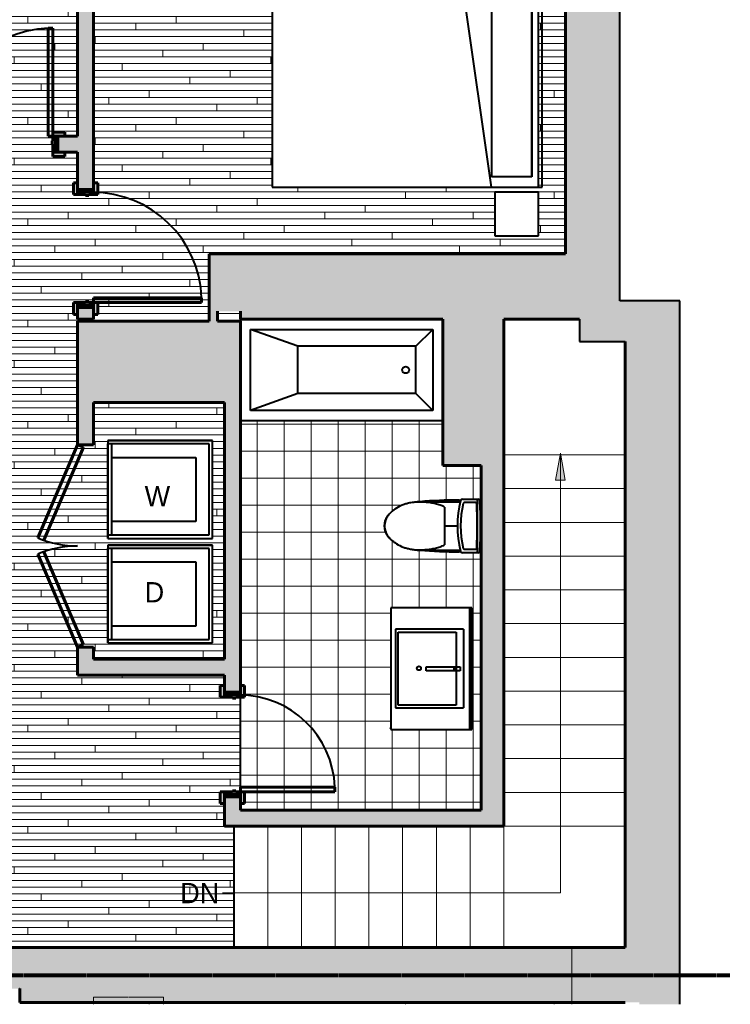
# Model space of a CAD drawing. Header units: inches. Extents: x 239 to 676, y -3412 to -2908.
# Tile 11 of 26: x 466 to 676, y -3412 to -3120. Entities that reach past the tile are written whole.
import ezdxf

# ---------------------------------------------------------------- set-up
doc = ezdxf.new("R2010")
doc.units = ezdxf.units.IN
doc.header["$MEASUREMENT"] = 0
doc.linetypes.add('Hidden 1_16_', pattern=[0.09375, 0.0625, -0.03125])
doc.linetypes.add('Hidden 1_8_', pattern=[0.1875, 0.125, -0.0625])
for name, color, linetype, lineweight in [('A-DETL', 90, 'Continuous', 40), ('A-DETL-GENF', 92, 'Continuous', 9), ('A-DOOR', 31, 'Continuous', 40), ('A-DOOR-FRAM', 31, 'Continuous', 40), ('A-FLOR', 192, 'Continuous', 40), ('A-FLOR-PATT', 8, 'Continuous', 40), ('A-WALL', 113, 'Continuous', 18), ('A-WALL-PATT', 111, 'Continuous', 18), ('G-ANNO-TEXT', 231, 'Continuous', 9), ('I-FURN', 30, 'Continuous', 40), ('I-WALL', 2, 'Continuous', 40), ('P-SANR-FIXT', 6, 'Continuous', 40), ('Q-CASE', 31, 'Continuous', 40)]:
    doc.layers.add(name, color=color, linetype=linetype, lineweight=lineweight)
doc.styles.add('Futura Lt BT', font='futural.TTF', dxfattribs={"height": 6})

# ---------------------------------------------------------------- blocks, each defined once
blk = doc.blocks.new('EMBARC Door - 32_ x 84_ BEDROOM-1130317-UNIT 3 - UPPER LEVEL')
at = {"layer": 'A-DOOR-FRAM'}
h = blk.add_hatch(color=135, dxfattribs=at)
h.paths.add_polyline_path([(19.5, 2.375), (19.5, 3.625), (16, 3.625), (16, 2.375)], flags=0)
h.paths.add_polyline_path([(-16, 3.625), (-19.5, 3.625), (-19.5, 2.375), (-16, 2.375)], flags=0)
h = blk.add_hatch(color=135, dxfattribs=at)
h.paths.add_polyline_path([(16.75, -2.375), (16.75, 2.375), (16, 2.375), (16, 1), (15.75, 1), (15.75, 0), (16, 0), (16, -2.375)], flags=0)
h.paths.add_polyline_path([(-15.75, 1), (-16, 1), (-16, 2.375), (-16.75, 2.375), (-16.75, -2.375), (-16, -2.375), (-16, 0), (-15.75, 0)], flags=0)
h = blk.add_hatch(color=135, dxfattribs=at)
h.paths.add_polyline_path([(19.5, -2.375), (16, -2.375), (16, -3.625), (19.5, -3.625)], flags=0)
h.paths.add_polyline_path([(-16, -3.625), (-16, -2.375), (-19.5, -2.375), (-19.5, -3.625)], flags=0)
at = {"layer": 'A-DOOR', "color": 250, "lineweight": 60}
for p, q in [((14.625, 2.375), (14.625, 34.375)), ((16, 34.375), (14.625, 34.375)), ((16, 2.375), (16, 34.375)), ((16, 2.375), (14.625, 2.375))]:
    blk.add_line(p, q, dxfattribs=at)
at = {"layer": 'A-DOOR', "color": 7}
blk.add_arc((15.725, 1.991), 32.403, 91.94554, 180, dxfattribs=at)
at = {"layer": 'A-DOOR-FRAM', "color": 250, "lineweight": 60}
for p, q in [((-16, 3.625), (-19.5, 3.625)), ((-19.5, 3.625), (-19.5, 2.375)), ((-16, 2.375), (-16, 3.625)), ((19.5, 3.625), (16, 3.625)), ((16, 3.625), (16, 2.375)), ((19.5, 2.375), (19.5, 3.625)), ((-19.5, 2.375), (-16, 2.375)), ((-16, 2.375), (-16.75, 2.375)), ((-16.75, 2.375), (-16.75, -2.375)), ((-16, 1), (-16, 2.375)), ((-15.75, 1), (-16, 1)), ((-15.75, 0), (-15.75, 1)), ((16, 1), (15.75, 1)), ((15.75, 1), (15.75, 0)), ((16, 2.375), (19.5, 2.375)), ((16.75, 2.375), (16, 2.375)), ((16, 2.375), (16, 1)), ((16.75, -2.375), (16.75, 2.375)), ((-16, -2.375), (-19.5, -2.375)), ((-19.5, -2.375), (-19.5, -3.625)), ((-16.75, -2.375), (-16, -2.375)), ((-16, -2.375), (-16, 0)), ((-16, 0), (-15.75, 0)), ((-16, -3.625), (-16, -2.375)), ((15.75, 0), (16, 0)), ((16, 0), (16, -2.375)), ((19.5, -2.375), (16, -2.375)), ((16, -2.375), (16, -3.625)), ((16, -2.375), (16.75, -2.375)), ((19.5, -3.625), (19.5, -2.375)), ((-19.5, -3.625), (-16, -3.625)), ((16, -3.625), (19.5, -3.625))]:
    blk.add_line(p, q, dxfattribs=at)
blk = doc.blocks.new('BaseCabinet_Floating_vanity single_medicine cabinet - BaseCabinet_Floating_vanity single_medicine cabinet-1786153-UNIT 3 - UPPER LEVEL')
at = {"layer": 'Q-CASE', "color": 7}
for p, q in [((18.74, 0), (-17.32, 0)), ((-17.32, 0), (-17.32, -24)), ((18.74, -24), (18.74, 0)), ((-17.32, -0.75), (18.8, -0.75)), ((-11.01, -2.5), (12.36, -2.5)), ((-11.01, -2.5), (-11.01, -22.62)), ((3.85, -0.31), (6.32, -0.31)), ((12.36, -22.62), (12.36, -2.5)), ((-10.14, -21.83), (-10.14, -4.7)), ((-10.14, -4.7), (11.49, -4.7)), ((0.14, -13.58), (0.14, -3.44)), ((0.14, -3.44), (1.33, -3.44)), ((0.14, -5.31), (1.14, -5.31)), ((0.96, -5.31), (0.42, -5.31)), ((1.33, -3.44), (1.33, -13.58)), ((11.49, -4.7), (11.49, -21.83)), ((1.33, -13.58), (0.14, -13.58)), ((-11.01, -22.62), (12.36, -22.62)), ((11.49, -21.83), (-10.14, -21.83)), ((-17.32, -24), (18.74, -24)), ((18.3, -24.25), (18.48, -24.25))]:
    blk.add_line(p, q, dxfattribs=at)
blk.add_circle((0.61, -15.69), 0.595, dxfattribs=at)
blk = doc.blocks.new('Toilet _TOTO LEGATO 3D_cleaned up - MS624214CEF-429084-UNIT 3 - UPPER LEVEL')
at = {"layer": 'P-SANR-FIXT', "color": 7}
for p, q in [((-7.91, 9.34), (-7.91, 13.95)), ((-7.91, 13.75), (7.92, 13.75)), ((-7.18, 14.54), (-7.15, 14.54)), ((-6.93, 13.23), (-6.93, 9.92)), ((6.93, 9.92), (6.93, 13.23)), ((7.15, 14.54), (7.18, 14.54)), ((7.92, 13.95), (7.92, 9.34)), ((-7.68, 8.33), (-7.68, 8.88)), ((7.68, 8.87), (7.68, 8.33)), ((-7.18, -3.31), (-7.18, 8.71)), ((-7.18, 8.7), (-7.15, 8.7)), ((0, 4.03), (0, 7.83)), ((7.16, 8.7), (7.18, 8.7)), ((7.18, -3.31), (7.18, 8.71)), ((-5.61, 4.03), (5.61, 4.03)), ((0, 4.24), (0, 5.36)), ((0, 4.36), (0, 4.24)), ((0, 4.03), (0, 4.36)), ((0, 4.03), (0, 4.24)), ((-7.09, -3.31), (-7.18, -3.31)), ((-7.09, -3.31), (-7.18, -3.31)), ((7.18, -3.31), (7.09, -3.31)), ((7.18, -3.31), (7.09, -3.31))]:
    blk.add_line(p, q, dxfattribs=at)
at = {"layer": 'P-SANR-FIXT', "color": 7, "flags": 128}
for points in [[(-6.02, 3.13), (-6.04, 3.07), (-6.06, 3.01)], [(-5.61, 4.03), (-5.67, 3.95), (-5.71, 3.87)], [(5.71, 3.87), (5.67, 3.95), (5.61, 4.03)], [(6.06, 3.01), (6.04, 3.07), (6.02, 3.13)]]:
    blk.add_lwpolyline(points, dxfattribs=at)
at = {"layer": 'P-SANR-FIXT', "color": 7}
for centre, radius, start, end in [((0, -182.17), 196.85, 87.8617, 92.1383), ((0, -182.17), 196.85, 89.9145, 90.0855), ((-7.32, 13.95), 0.591, 92.1383, 180), ((-6.58, 13.23), 0.348, 91.929, 180), ((0, -182.17), 195.86, 88.071, 91.929), ((6.58, 13.23), 0.348, 360, 88.071), ((7.33, 13.95), 0.591, 0, 87.8617), ((-7.32, 9.34), 0.591, 180, 255.5423), ((0, 37.75), 29.92, 255.5423, 284.4577), ((-6.58, 9.92), 0.348, 180, 256.6907), ((0, 37.75), 28.94, 256.6907, 283.3093), ((6.58, 9.92), 0.348, 283.3093, 360), ((7.33, 9.34), 0.591, 284.4577, 0), ((130.13, 8.33), 137.8, 180, 184.8441), ((-130.13, 8.33), 137.8, 355.1559, 360), ((5.78, -3.31), 12.96, 180, 193.5517), ((-5.78, -3.31), 12.96, 346.4483, 360), ((3.9, -4.41), 10.87, 210.6767, 211.8641), ((3.9, -4.41), 10.87, 217.7104, 219.7726), ((-3.9, -4.41), 10.87, 320.2019, 322.2678), ((-3.9, -4.41), 10.87, 328.0504, 329.259), ((0, -8.61), 5.13, 237.4467, 240.5016), ((0, -8.96), 4.88, 236.2844, 303.7167), ((0, -8.61), 5.13, 248.2107, 251.2135), ((0, -8.61), 5.13, 288.789, 291.7895), ((0, -8.61), 5.13, 299.4994, 302.5551)]:
    blk.add_arc(centre, radius, start, end, dxfattribs=at)
for points in [[(-5.79, 3.7), (-5.98, 3.26), (-6.31, 2.36), (-6.68, 0.96), (-6.84, 0.02), (-6.9, -0.46)], [(-5.74, 3.81), (-5.75, 3.8), (-5.76, 3.78), (-5.78, 3.74), (-5.79, 3.71), (-5.79, 3.7)], [(-5.71, 3.87), (-5.71, 3.87), (-5.72, 3.85), (-5.74, 3.83), (-5.74, 3.81)], [(5.74, 3.81), (5.74, 3.82), (5.72, 3.85), (5.72, 3.87), (5.71, 3.87)], [(6.9, -0.46), (6.84, 0.02), (6.68, 0.96), (6.31, 2.36), (5.98, 3.26), (5.79, 3.7)], [(-7.06, -2.17), (-7.1, -2.92), (-7.09, -4.42), (-6.88, -5.9), (-6.73, -6.64)], [(-6.9, -0.46), (-6.93, -0.74), (-6.99, -1.31), (-7.04, -1.88), (-7.06, -2.17)], [(6.73, -6.64), (6.88, -5.9), (7.09, -4.42), (7.1, -2.92), (7.06, -2.17)], [(7.06, -2.17), (7.04, -1.88), (6.99, -1.31), (6.93, -0.74), (6.9, -0.46)], [(-5.18, -10.37), (-5.23, -10.3), (-5.32, -10.16), (-5.4, -10.02), (-5.44, -9.95)], [(-5.05, -10.56), (-5.1, -10.5), (-5.14, -10.43), (-5.18, -10.37)], [(-4.4, -11.42), (-4.43, -11.39), (-4.45, -11.35), (-4.48, -11.32)], [(4.48, -11.33), (4.45, -11.36), (4.42, -11.39), (4.4, -11.42)], [(5.18, -10.37), (5.14, -10.43), (5.1, -10.5), (5.05, -10.56)], [(5.43, -9.96), (5.4, -10.03), (5.31, -10.16), (5.23, -10.3), (5.18, -10.37)]]:
    blk.add_open_spline(points, degree=3, dxfattribs=at)
for points, knots in [([(5.79, 3.7), (5.79, 3.71), (5.79, 3.72), (5.78, 3.73), (5.78, 3.74), (5.77, 3.75), (5.77, 3.76), (5.76, 3.77), (5.76, 3.78), (5.76, 3.79), (5.75, 3.8), (5.74, 3.81), (5.74, 3.81)], [0, 0, 0, 0, 0.166667, 0.25, 0.333333, 0.416667, 0.5, 0.583333, 0.666667, 0.75, 0.833333, 1, 1, 1, 1]), ([(-6.73, -6.64), (-6.65, -7), (-6.46, -7.72), (-5.94, -9.12), (-5.2, -10.42), (-4.28, -11.58), (-3.76, -12.12), (-3.49, -12.37)], [0, 0, 0, 0, 0.166667, 0.333333, 0.666667, 0.833333, 1, 1, 1, 1]), ([(3.49, -12.37), (3.76, -12.12), (4.28, -11.58), (5.2, -10.42), (5.94, -9.12), (6.46, -7.72), (6.65, -7), (6.73, -6.64)], [0, 0, 0, 0, 0.166667, 0.333333, 0.666667, 0.833333, 1, 1, 1, 1]), ([(-4.58, -11.2), (-4.6, -11.17), (-4.69, -11.07), (-4.77, -10.96), (-4.83, -10.87)], [0.6308205, 0.6308205, 0.6308205, 0.6308205, 0.6666667, 0.779503, 0.779503, 0.779503, 0.779503]), ([(-3.49, -12.37), (-3.69, -12.19), (-3.92, -11.96), (-4.15, -11.71), (-4.18, -11.67)], [0, 0, 0, 0, 0.3333333, 0.3979979, 0.3979979, 0.3979979, 0.3979979]), ([(4.18, -11.67), (4.15, -11.71), (3.92, -11.96), (3.69, -12.19), (3.49, -12.37)], [0.6020926, 0.6020926, 0.6020926, 0.6020926, 0.6666667, 1, 1, 1, 1]), ([(4.83, -10.87), (4.77, -10.96), (4.68, -11.07), (4.6, -11.17), (4.58, -11.2)], [0.2205907, 0.2205907, 0.2205907, 0.2205907, 0.3333333, 0.3707003, 0.3707003, 0.3707003, 0.3707003]), ([(-2.71, -12.97), (-2.87, -12.87), (-3.14, -12.68), (-3.39, -12.46), (-3.49, -12.37)], [0.6542519, 0.6542519, 0.6542519, 0.6542519, 0.8571429, 1, 1, 1, 1]), ([(-3.49, -12.37), (-3.3, -12.55), (-2.9, -12.86), (-2.24, -13.25), (-1.52, -13.53), (-0.52, -13.76), (0.78, -13.76), (2.01, -13.38), (2.9, -12.86), (3.3, -12.55), (3.49, -12.37)], [0, 0, 0, 0, 0.1, 0.2, 0.3, 0.4, 0.6, 0.8, 0.9, 1, 1, 1, 1]), ([(-2.28, -13.21), (-2.36, -13.17), (-2.48, -13.11), (-2.59, -13.04), (-2.64, -13.01)], [0.4864195, 0.4864195, 0.4864195, 0.4864195, 0.5714286, 0.6258889, 0.6258889, 0.6258889, 0.6258889]), ([(-1.58, -13.49), (-1.59, -13.49), (-1.64, -13.47), (-1.72, -13.44), (-1.83, -13.41), (-1.96, -13.35), (-2.09, -13.3), (-2.17, -13.26), (-2.2, -13.25)], [0.2391348, 0.2391348, 0.2391348, 0.2391348, 0.25, 0.2857143, 0.3214286, 0.3571429, 0.4285714, 0.4541068, 0.4541068, 0.4541068, 0.4541068]), ([(-0.75, -13.69), (-0.84, -13.67), (-0.98, -13.65), (-1.15, -13.61), (-1.28, -13.58), (-1.37, -13.56), (-1.43, -13.54), (-1.45, -13.53)], [0, 0, 0, 0, 0.0714286, 0.1071429, 0.1428571, 0.1785714, 0.1956596, 0.1956596, 0.1956596, 0.1956596]), ([(1.45, -13.53), (1.41, -13.54), (1.35, -13.56), (1.25, -13.59), (1.06, -13.63), (0.89, -13.66), (0.75, -13.69)], [0.8041925, 0.8041925, 0.8041925, 0.8041925, 0.8392857, 0.8660714, 0.8928571, 1, 1, 1, 1]), ([(2.2, -13.25), (2.17, -13.26), (2.05, -13.31), (1.91, -13.38), (1.75, -13.43), (1.67, -13.46), (1.61, -13.48), (1.58, -13.49)], [0.545761, 0.545761, 0.545761, 0.545761, 0.5714286, 0.6785714, 0.7053571, 0.7321429, 0.7607227, 0.7607227, 0.7607227, 0.7607227]), ([(2.64, -13.01), (2.59, -13.04), (2.48, -13.11), (2.36, -13.17), (2.28, -13.21)], [0.3741111, 0.3741111, 0.3741111, 0.3741111, 0.4285714, 0.513369, 0.513369, 0.513369, 0.513369]), ([(3.49, -12.37), (3.29, -12.56), (3.03, -12.76), (2.76, -12.94), (2.71, -12.97)], [0, 0, 0, 0, 0.2857143, 0.3457481, 0.3457481, 0.3457481, 0.3457481])]:
    blk.add_open_spline(points, degree=3, knots=knots, dxfattribs=at)
blk = doc.blocks.new('Tub- Duravit Starck 30x60 4 frost - Tub- Duravit Starck 30x60 4 frost-1353251-UNIT 3 - UPPER LEVEL')
at = {"layer": 'P-SANR-FIXT', "color": 7}
for p, q in [((-26.5, 15), (-26.5, 14.46)), ((-9.5, 7), (-23.5, 12)), ((-23.5, 12), (30.5, 12)), ((-23.5, -12), (-23.5, 12)), ((25.5, 7), (30.5, 12)), ((30.5, 12), (30.5, -12)), ((-9.5, -7), (-9.5, 7)), ((25.5, 7), (-9.5, 7)), ((25.5, -7), (25.5, 7)), ((-9.5, -7), (-23.5, -12)), ((25.5, -7), (-9.5, -7)), ((25.5, -7), (30.5, -12)), ((30.5, -12), (-23.5, -12)), ((-26.5, -15), (33.5, -15))]:
    blk.add_line(p, q, dxfattribs=at)
blk.add_circle((22.49, 0), 1, dxfattribs=at)
blk = doc.blocks.new('Bed-Standard - Queen 60_ x 79_-574161-UNIT 3 - UPPER LEVEL')
at = {"layer": 'I-FURN', "color": 7}
for p, q in [((40.69, 37.7), (-19.31, 37.7)), ((-19.31, 37.7), (-19.31, -41.3)), ((-16.31, 35.7), (-16.31, 23.7)), ((-16.31, 35.7), (37.69, 35.7)), ((37.69, 35.7), (-16.31, 35.7)), ((37.69, 35.7), (37.69, 23.7)), ((40.69, -41.3), (40.69, 37.7)), ((-16.31, 24.7), (-16.31, 34.7)), ((37.69, 34.7), (37.69, 24.7)), ((40.69, 23.7), (-19.31, 15.13)), ((-16.31, 23.7), (37.69, 23.7)), ((-16.31, 23.7), (37.69, 23.7)), ((-19.31, -41.3), (40.69, -41.3))]:
    blk.add_line(p, q, dxfattribs=at)
blk = doc.blocks.new('BED SIDE TABLE13 - BED SIDE TABLE-1598419-UNIT 3 - UPPER LEVEL')
at = {"layer": 'I-FURN', "color": 7}
for p, q in [((619.43, -3171.26), (606.43, -3171.26)), ((606.43, -3171.26), (606.43, -3184.26)), ((619.43, -3184.26), (619.43, -3171.26)), ((606.43, -3184.26), (619.43, -3184.26))]:
    blk.add_line(p, q, dxfattribs=at)
blk = doc.blocks.new('EMBARC Door - 28_ x 84_ -BATHROOM-1137902-UNIT 3 - UPPER LEVEL')
at = {"layer": 'A-DOOR-FRAM'}
h = blk.add_hatch(color=135, dxfattribs=at)
h.paths.add_polyline_path([(17.5, 3.625), (14, 3.625), (14, 2.375), (17.5, 2.375)], flags=0)
h.paths.add_polyline_path([(-14, 3.625), (-17.5, 3.625), (-17.5, 2.375), (-14, 2.375)], flags=0)
h = blk.add_hatch(color=135, dxfattribs=at)
h.paths.add_polyline_path([(14.75, -2.375), (14.75, 2.375), (14, 2.375), (14, 1), (13.75, 1), (13.75, 0), (14, 0), (14, -2.375)], flags=0)
h.paths.add_polyline_path([(-13.75, 1), (-14, 1), (-14, 2.375), (-14.75, 2.375), (-14.75, -2.375), (-14, -2.375), (-14, 0), (-13.75, 0)], flags=0)
h = blk.add_hatch(color=135, dxfattribs=at)
h.paths.add_polyline_path([(17.5, -2.375), (14, -2.375), (14, -3.625), (17.5, -3.625)], flags=0)
h.paths.add_polyline_path([(-14, -3.625), (-14, -2.375), (-17.5, -2.375), (-17.5, -3.625)], flags=0)
at = {"layer": 'A-DOOR', "color": 250, "lineweight": 60}
for p, q in [((12.625, 2.375), (12.625, 30.375)), ((14, 30.375), (12.625, 30.375)), ((14, 2.375), (14, 30.375)), ((14, 2.375), (12.625, 2.375))]:
    blk.add_line(p, q, dxfattribs=at)
at = {"layer": 'A-DOOR', "color": 7}
blk.add_arc((13.725, 1.991), 28.405, 92.21946, 180, dxfattribs=at)
at = {"layer": 'A-DOOR-FRAM', "color": 250, "lineweight": 60}
for p, q in [((-14, 3.625), (-17.5, 3.625)), ((-17.5, 3.625), (-17.5, 2.375)), ((-14, 2.375), (-14, 3.625)), ((17.5, 3.625), (14, 3.625)), ((14, 3.625), (14, 2.375)), ((17.5, 2.375), (17.5, 3.625)), ((-17.5, 2.375), (-14, 2.375)), ((-14, 2.375), (-14.75, 2.375)), ((-14.75, 2.375), (-14.75, -2.375)), ((-14, 1), (-14, 2.375)), ((-13.75, 1), (-14, 1)), ((-13.75, 0), (-13.75, 1)), ((14, 1), (13.75, 1)), ((13.75, 1), (13.75, 0)), ((14, 2.375), (17.5, 2.375)), ((14.75, 2.375), (14, 2.375)), ((14, 2.375), (14, 1)), ((14.75, -2.375), (14.75, 2.375)), ((-14, -2.375), (-17.5, -2.375)), ((-17.5, -2.375), (-17.5, -3.625)), ((-14.75, -2.375), (-14, -2.375)), ((-14, -2.375), (-14, 0)), ((-14, 0), (-13.75, 0)), ((-14, -3.625), (-14, -2.375)), ((13.75, 0), (14, 0)), ((14, 0), (14, -2.375)), ((17.5, -2.375), (14, -2.375)), ((14, -2.375), (14, -3.625)), ((14, -2.375), (14.75, -2.375)), ((17.5, -3.625), (17.5, -2.375)), ((-17.5, -3.625), (-14, -3.625)), ((14, -3.625), (17.5, -3.625))]:
    blk.add_line(p, q, dxfattribs=at)
blk = doc.blocks.new('Double-Flush-Closet - 60_ x 80_ _LAUNDRY-1130402-UNIT 3 - UPPER LEVEL')
at = {"layer": 'A-DOOR', "color": 250, "lineweight": 60}
for p, q in [((-30, 2.38), (-2.41, 14.16)), ((-29.25, 0.63), (-1.72, 12.39)), ((29.26, 0.63), (1.72, 12.39)), ((30, 2.38), (2.41, 14.16)), ((-30, 2.38), (-29.25, 0.63)), ((30, 2.38), (29.26, 0.63))]:
    blk.add_line(p, q, dxfattribs=at)
at = {"layer": 'A-DOOR', "color": 7}
for centre, start, end in [((-30, 2.38), 360, 23.1243), ((30, 2.38), 156.8757, 180)]:
    blk.add_arc(centre, 30, start, end, dxfattribs=at)
blk = doc.blocks.new('Casework 98 - Casework 98-1910487-UNIT 3 - UPPER LEVEL')
at = {"layer": 'Q-CASE', "color": 7}
for p, q in [((427.75, -3219.72), (403.75, -3219.72)), ((403.75, -3219.72), (403.75, -3243.72)), ((427.75, -3243.72), (427.75, -3219.72)), ((403.75, -3243.72), (427.75, -3243.72)), ((522.77, -3244.86), (491.77, -3244.86)), ((491.77, -3244.86), (491.77, -3273.86)), ((522.77, -3273.86), (522.77, -3244.86)), ((491.77, -3273.86), (522.77, -3273.86)), ((522.77, -3275.86), (491.77, -3275.86)), ((491.77, -3275.86), (491.77, -3304.86)), ((522.77, -3304.86), (522.77, -3275.86)), ((491.77, -3304.86), (522.77, -3304.86))]:
    blk.add_line(p, q, dxfattribs=at)
blk = doc.blocks.new('Casework 100 - Casework 100-1912167-UNIT 3 - UPPER LEVEL')
at = {"layer": 'Q-CASE', "color": 7}
blk.add_line((529.12, -3359.12), (529.12, -3395.12), dxfattribs=at)

msp = doc.modelspace()

# ---------------------------------------------------------------- hatches: boundary and pattern name
at = {"layer": 'A-DETL-GENF'}
for points in [[(605.75, -3206.58), (637.5, -3206.58), (637.5, -3190.8), (523, -3190.8), (523, -3206.58), (593.59, -3206.58)], [(605.75, -3249.91), (605.75, -3206.58), (593.4, -3206.58), (593.4, -3249.91), (593.59, -3249.91)], [(485.52, -3231), (528.4, -3231), (528.4, -3211.5), (485.52, -3211.5)]]:
    msp.add_hatch(color=55, dxfattribs=at).paths.add_polyline_path(points, flags=0)
at = {"layer": 'A-FLOR-PATT', "lineweight": 9}
h = msp.add_hatch(dxfattribs=at)
h.set_pattern_fill('FP_1', color=43, style=0, pattern_type=2)
h.set_pattern_definition([(0, (0, 0.8), (0, 2), []), (90, (0, 0.8), (-8, 8), [2, -28]), (90, (12, 4.8), (-8, 8), [2, -28])])
h.paths.add_polyline_path([(465.56, -3411.92), (649.25, -3411.92), (649.25, -3411.37), (465.63, -3411.37), (465.63, -3407.25), (465.56, -3407.25), (465.56, -3411.37), (315.62, -3411.37), (315.62, -3411.92), (459.85, -3411.92)], flags=0)
h.paths.add_polyline_path([(362.63, -3395.12), (432, -3395.12), (432, -3390.65), (430.75, -3390.65), (430.75, -3387.15), (433.37, -3387.15), (433.37, -3386.9), (434.37, -3386.9), (434.37, -3387.15), (438, -3387.15), (438, -3390.65), (436.75, -3390.65), (436.75, -3395.12), (529.12, -3395.12), (529.12, -3359.12), (526.27, -3359.12), (526.27, -3352.43), (525.02, -3352.43), (525.02, -3348.93), (528.65, -3348.93), (528.65, -3348.68), (529.65, -3348.68), (529.65, -3348.93), (531.02, -3348.93), (531.02, -3320.93), (529.65, -3320.93), (529.65, -3321.18), (528.65, -3321.18), (528.65, -3320.93), (525.02, -3320.93), (525.02, -3317.43), (526.27, -3317.43), (526.27, -3314.37), (482.77, -3314.37), (482.77, -3306.12), (487.52, -3306.12), (487.52, -3309.62), (526.27, -3309.62), (526.27, -3233.62), (487.52, -3233.62), (487.52, -3246.12), (482.77, -3246.12), (482.77, -3209.5), (521.75, -3209.5), (521.75, -3189.55), (627.37, -3189.55), (627.37, -3062.75), (495.27, -3062.75), (495.27, -3067.62), (496.52, -3067.62), (496.52, -3071.12), (493.89, -3071.12), (493.89, -3071.37), (492.89, -3071.37), (492.89, -3071.12), (489.27, -3071.12), (489.27, -3067.62), (490.52, -3067.62), (490.52, -3062.75), (466.02, -3062.75), (466.02, -3110), (490.52, -3110), (490.52, -3102.62), (489.27, -3102.62), (489.27, -3099.12), (492.89, -3099.12), (492.89, -3098.87), (493.89, -3098.87), (493.89, -3099.12), (496.52, -3099.12), (496.52, -3102.62), (495.27, -3102.62), (495.27, -3114.75), (487.52, -3114.75), (487.52, -3168.5), (488.77, -3168.5), (488.77, -3172), (486.14, -3172), (486.14, -3172.25), (485.14, -3172.25), (485.14, -3172), (481.52, -3172), (481.52, -3168.5), (482.77, -3168.5), (482.77, -3159.46), (478.95, -3159.46), (478.95, -3160.71), (475.45, -3160.71), (475.45, -3157.08), (475.2, -3157.08), (475.2, -3156.08), (475.45, -3156.08), (475.45, -3153.46), (478.95, -3153.46), (478.95, -3154.71), (482.77, -3154.71), (482.77, -3114.75), (461.27, -3114.75), (461.27, -3013.5), (460.02, -3013.5), (460.02, -3010), (463.64, -3010), (463.64, -3009.75), (464.64, -3009.75), (464.64, -3010), (466.02, -3010), (466.02, -2982), (464.64, -2982), (464.64, -2982.25), (463.64, -2982.25), (463.64, -2982), (460.02, -2982), (460.02, -2978.5), (461.27, -2978.5), (461.27, -2975.14), (450.06, -2975.14), (450.06, -2970.39), (461.27, -2970.39), (461.27, -2946.42), (387.62, -2946.42), (387.62, -2970.39), (402.06, -2970.39), (402.06, -2975.14), (374.06, -2975.14), (374.06, -2970.39), (383.5, -2970.39), (383.5, -2943.92), (396.5, -2943.92), (396.5, -2942.42), (387.5, -2942.42), (387.5, -2935.42), (315.62, -2935.42), (315.62, -2970.39), (326.06, -2970.39), (326.06, -2975.14), (301.58, -2975.14), (255.37, -3023.21), (255.37, -3103), (307.08, -3154.71), (343.62, -3154.71), (343.62, -3159.46), (311.83, -3159.46), (315.62, -3163.25), (315.62, -3192.21), (322.56, -3192.21), (322.56, -3193.46), (354.56, -3193.46), (354.56, -3192.21), (393.79, -3192.21), (393.79, -3188.21), (432, -3188.21), (432, -3159.46), (403.62, -3159.46), (403.62, -3154.71), (439.95, -3154.71), (439.95, -3153.46), (443.45, -3153.46), (443.45, -3156.08), (443.7, -3156.08), (443.7, -3157.08), (443.45, -3157.08), (443.45, -3160.71), (439.95, -3160.71), (439.95, -3159.46), (436.75, -3159.46), (436.75, -3188.21), (445.29, -3188.21), (445.29, -3208.21), (436.75, -3208.21), (436.75, -3213.14), (438, -3213.14), (438, -3216.64), (435.37, -3216.64), (435.37, -3216.89), (434.37, -3216.89), (434.37, -3216.64), (430.75, -3216.64), (430.75, -3213.14), (432, -3213.14), (432, -3208.21), (400.5, -3208.21), (400.5, -3257.21), (432, -3257.21), (432, -3252.14), (430.75, -3252.14), (430.75, -3248.64), (434.37, -3248.64), (434.37, -3248.39), (435.37, -3248.39), (435.37, -3248.64), (438, -3248.64), (438, -3252.14), (436.75, -3252.14), (436.75, -3351.65), (438, -3351.65), (438, -3355.15), (434.37, -3355.15), (434.37, -3355.4), (433.37, -3355.4), (433.37, -3355.15), (430.75, -3355.15), (430.75, -3351.65), (432, -3351.65), (432, -3332.25), (395.75, -3332.25), (395.75, -3318.79), (400.5, -3318.79), (400.5, -3325.5), (432, -3325.5), (432, -3261.96), (400.5, -3261.96), (400.5, -3270.79), (395.75, -3270.79), (395.75, -3208.21), (393.79, -3208.21), (393.79, -3208.33), (317.74, -3208.33), (263.29, -3262.78), (263.29, -3339.92), (315.62, -3392.25), (315.62, -3395.12), (336.63, -3395.12)], flags=0)
h.paths.add_polyline_path([(433.37, -3388.65), (436.75, -3388.65), (436.75, -3387.9), (432, -3387.9), (432, -3388.65)], flags=0)
h.paths.add_polyline_path([(436.75, -3354.4), (436.75, -3353.65), (432, -3353.65), (432, -3354.4), (434.37, -3354.4)], flags=0)
h.paths.add_polyline_path([(529.65, -3350.43), (531.02, -3350.43), (531.02, -3349.68), (526.27, -3349.68), (526.27, -3350.43), (528.65, -3350.43)], flags=0)
h.paths.add_polyline_path([(275.96, -3345.86), (272.62, -3345.86), (272.62, -3332.86), (285.62, -3332.86), (285.62, -3345.86)], flags=0)
h.paths.add_polyline_path([(292.67, -3331.37), (271.73, -3331.37), (271.73, -3271.37), (350.73, -3271.37), (350.73, -3331.37), (311.5, -3331.37)], flags=0)
h.paths.add_polyline_path([(528.65, -3320.18), (531.02, -3320.18), (531.02, -3319.43), (526.27, -3319.43), (526.27, -3320.18)], flags=0)
h.paths.add_polyline_path([(491.77, -3304.86), (491.77, -3275.86), (522.77, -3275.86), (522.77, -3304.86)], flags=0)
h.paths.add_polyline_path([(513.12, -3273.86), (491.77, -3273.86), (491.77, -3244.86), (522.77, -3244.86), (522.77, -3273.86)], flags=0)
h.paths.add_polyline_path([(272.73, -3269.86), (272.62, -3269.86), (272.62, -3256.86), (285.62, -3256.86), (285.62, -3269.86), (273.63, -3269.86)], flags=0)
h.paths.add_polyline_path([(432, -3250.14), (436.75, -3250.14), (436.75, -3249.39), (432, -3249.39)], flags=0)
h.paths.add_polyline_path([(427.75, -3243.72), (403.75, -3243.72), (403.75, -3219.72), (427.75, -3219.72)], flags=0)
h.paths.add_polyline_path([(435.37, -3215.89), (436.75, -3215.89), (436.75, -3215.14), (432, -3215.14), (432, -3215.89), (434.37, -3215.89)], flags=0)
h.paths.add_polyline_path([(525.77, -3209.5), (531.02, -3209.5), (531.02, -3206.58), (524.25, -3206.58), (524.25, -3209.5)], flags=0)
h.paths.add_polyline_path([(482.77, -3208.87), (482.77, -3207.5), (481.52, -3207.5), (481.52, -3204), (485.14, -3204), (485.14, -3203.75), (486.14, -3203.75), (486.14, -3204), (488.77, -3204), (488.77, -3207.5), (487.52, -3207.5), (487.52, -3208.87)], flags=0)
h.paths.add_polyline_path([(485.14, -3205.5), (487.52, -3205.5), (487.52, -3204.75), (482.77, -3204.75), (482.77, -3205.5)], flags=0)
h.paths.add_polyline_path([(619.43, -3184.26), (606.43, -3184.26), (606.43, -3171.26), (619.43, -3171.26), (619.43, -3180.86)], flags=0)
h.paths.add_polyline_path([(485.14, -3171.25), (487.52, -3171.25), (487.52, -3170.5), (482.77, -3170.5), (482.77, -3171.25)], flags=0)
h.paths.add_polyline_path([(540.7, -3169.76), (540.43, -3169.76), (540.43, -3109.76), (619.43, -3109.76), (619.43, -3169.76), (541.43, -3169.76)], flags=0)
h.paths.add_polyline_path([(476.2, -3159.46), (476.95, -3159.46), (476.95, -3154.71), (476.2, -3154.71), (476.2, -3157.08)], flags=0)
h.paths.add_polyline_path([(442.7, -3159.46), (442.7, -3154.71), (441.95, -3154.71), (441.95, -3159.46)], flags=0)
h.paths.add_polyline_path([(615.83, -3108.25), (606.43, -3108.25), (606.43, -3095.25), (619.43, -3095.25), (619.43, -3108.25), (618.43, -3108.25)], flags=0)
h.paths.add_polyline_path([(458.38, -3106.09), (445.38, -3106.09), (445.38, -3093.09), (458.38, -3093.09), (458.38, -3093.56)], flags=0)
h.paths.add_polyline_path([(277.63, -3104.61), (275.96, -3104.46), (274.69, -3104.18), (273.16, -3103.59), (271.89, -3102.92), (270.51, -3101.94), (269.45, -3100.98), (268.44, -3099.79), (267.59, -3098.48), (266.92, -3097.09), (266.44, -3095.64), (266.17, -3094.16), (266.11, -3092.68), (266.27, -3091.25), (266.61, -3089.87), (267.09, -3088.57), (267.7, -3087.28), (268.32, -3086.17), (269.02, -3085.06), (269.77, -3084), (270.97, -3082.54), (271.8, -3081.62), (273.05, -3080.3), (275.15, -3078.16), (275.97, -3077.42), (276.7, -3076.85), (276.94, -3076.71), (277.22, -3076.71), (278.61, -3078.17), (277.59, -3079.23), (276.42, -3080.52), (274.88, -3082.29), (273.61, -3083.85), (272.63, -3085.18), (272.16, -3085.9), (271.72, -3086.63), (271.26, -3087.49), (270.9, -3088.26), (270.59, -3089.08), (270.37, -3089.82), (270.18, -3090.84), (270.14, -3091.86), (270.2, -3092.66), (270.4, -3093.63), (270.7, -3094.49), (270.17, -3091.78), (270.9, -3088.55), (272.65, -3085.44), (274.21, -3083.39), (275.98, -3081.32), (278.68, -3078.33), (282.52, -3081.67), (286.1, -3085.18), (289.37, -3088.79), (292.41, -3092.55), (292, -3092.9), (288.3, -3095.97), (286.47, -3097.37), (284.73, -3098.54), (281.88, -3099.97), (278.59, -3100.58), (275.96, -3099.97), (277.09, -3100.35), (277.86, -3100.53), (278.93, -3100.62), (279.89, -3100.57), (280.93, -3100.38), (281.93, -3100.08), (282.79, -3099.74), (283.88, -3099.21), (284.73, -3098.73), (285.57, -3098.21), (286.45, -3097.61), (287.59, -3096.78), (289.62, -3095.16), (291.66, -3093.45), (292.44, -3092.74), (292.58, -3092.61), (294, -3094.08), (293.96, -3094.34), (293.82, -3094.57), (293.46, -3095.02), (292.77, -3095.78), (291.71, -3096.8), (287.94, -3100.11), (287.45, -3100.5), (286.43, -3101.26), (285.25, -3102.02), (284.22, -3102.63), (282.84, -3103.32), (281.76, -3103.78), (280.45, -3104.2), (279.07, -3104.5), (278.19, -3104.57)], flags=0)
h.paths.add_polyline_path([(493.89, -3100.62), (495.27, -3100.62), (495.27, -3099.87), (490.52, -3099.87), (490.52, -3100.62), (492.89, -3100.62)], flags=0)
h.paths.add_polyline_path([(443.13, -3091.6), (380.27, -3091.6), (380.27, -3031.6), (459.27, -3031.6), (459.27, -3091.6), (445.38, -3091.6)], flags=0)
h.paths.add_polyline_path([(293.2, -3073.69), (290.86, -3073.46), (288.61, -3072.78), (286.54, -3071.67), (284.72, -3070.18), (283.23, -3068.36), (282.12, -3066.28), (281.43, -3064.03), (281.2, -3061.69), (281.43, -3059.35), (282.12, -3057.1), (283.23, -3055.03), (284.72, -3053.21), (286.62, -3051.67), (288.61, -3050.61), (290.86, -3049.92), (293.2, -3049.69), (295.54, -3049.92), (297.8, -3050.61), (299.87, -3051.71), (301.69, -3053.21), (303.18, -3055.03), (304.29, -3057.1), (304.97, -3059.35), (305.2, -3061.69), (304.97, -3064.03), (304.29, -3066.28), (303.18, -3068.36), (301.69, -3070.18), (299.87, -3071.67), (297.8, -3072.78), (295.54, -3073.46)], flags=0)
h.paths.add_polyline_path([(495.27, -3070.37), (495.27, -3069.62), (490.52, -3069.62), (490.52, -3070.37), (493.89, -3070.37)], flags=0)
h.paths.add_polyline_path([(276.75, -3047.91), (276.49, -3047.88), (276.25, -3047.74), (275.81, -3047.38), (275.05, -3046.68), (274.03, -3045.63), (270.65, -3041.77), (270.33, -3041.37), (269.57, -3040.35), (268.77, -3039.1), (268.2, -3038.14), (267.59, -3036.94), (267.06, -3035.69), (266.62, -3034.37), (266.33, -3032.92), (266.22, -3031.47), (266.33, -3030.05), (266.65, -3028.61), (267.18, -3027.17), (267.9, -3025.81), (268.88, -3024.44), (269.85, -3023.37), (271.07, -3022.35), (272.4, -3021.49), (273.74, -3020.84), (275.19, -3020.36), (276.7, -3020.08), (278.15, -3020.03), (279.58, -3020.19), (281.05, -3020.57), (282.26, -3021.01), (283.49, -3021.59), (284.83, -3022.35), (285.77, -3022.94), (286.83, -3023.69), (288.29, -3024.89), (289.21, -3025.71), (290.53, -3026.97), (292.67, -3029.07), (293.41, -3029.89), (293.98, -3030.62), (294.11, -3030.86), (294.11, -3031.14), (292.66, -3032.53), (291.6, -3031.5), (290.16, -3030.21), (288.49, -3028.76), (286.98, -3027.53), (285.63, -3026.53), (284.93, -3026.08), (284.15, -3025.61), (283.34, -3025.18), (282.57, -3024.82), (281.74, -3024.51), (281.01, -3024.29), (279.99, -3024.1), (278.95, -3024.06), (278.05, -3024.15), (277.22, -3024.31), (276.34, -3024.62), (279.05, -3024.08), (282.28, -3024.82), (285.34, -3026.53), (287.44, -3028.13), (289.65, -3030.03), (292.5, -3032.6), (289.16, -3036.44), (285.68, -3039.99), (282.04, -3043.29), (278.28, -3046.33), (277.92, -3045.92), (274.75, -3042.08), (273.45, -3040.38), (272.29, -3038.65), (270.87, -3035.84), (270.24, -3032.51), (270.87, -3029.86), (270.48, -3031.01), (270.3, -3031.78), (270.21, -3032.85), (270.26, -3033.81), (270.45, -3034.85), (270.75, -3035.84), (271.11, -3036.75), (271.62, -3037.8), (272.1, -3038.65), (272.66, -3039.56), (273.21, -3040.37), (274.06, -3041.52), (275.67, -3043.54), (277.41, -3045.62), (278.09, -3046.36), (278.22, -3046.5), (276.75, -3047.91)], flags=0)
h.paths.add_polyline_path([(458.38, -3030.09), (445.38, -3030.09), (445.38, -3017.09), (458.38, -3017.09), (458.38, -3029.28)], flags=0)
h.paths.add_polyline_path([(464.64, -3011.5), (466.02, -3011.5), (466.02, -3010.75), (461.27, -3010.75), (461.27, -3011.5), (463.64, -3011.5)], flags=0)
h.paths.add_polyline_path([(461.27, -2981.25), (466.02, -2981.25), (466.02, -2980.5), (461.27, -2980.5)], flags=0)
h.paths.add_polyline_path([(470.5, -2944.05), (470.5, -2943.92), (466.02, -2943.92), (466.02, -2944.05), (466.07, -2944.05)], flags=0)
h = msp.add_hatch(dxfattribs=at)
h.set_pattern_fill('FP_3', color=9, style=0, pattern_type=2)
h.set_pattern_definition([(0, (0, 0), (0, 8), []), (90, (0, 0), (-8, 5e-16), [])])
h.paths.add_polyline_path([(593.59, -3354.37), (602.37, -3354.37), (602.37, -3252.29), (591.02, -3252.29), (591.02, -3238.96), (531.02, -3238.96), (531.02, -3317.43), (532.27, -3317.43), (532.27, -3320.93), (531.02, -3320.93), (531.02, -3348.93), (532.27, -3348.93), (532.27, -3352.43), (531.02, -3352.43), (531.02, -3354.37), (532.27, -3354.37)], flags=0)
h.paths.add_polyline_path([(576.15, -3330.49), (575.65, -3330.49), (575.65, -3294.43), (599.65, -3294.43), (599.65, -3330.49), (593.59, -3330.49)], flags=0)
h.paths.add_polyline_path([(596.84, -3278.09), (596.59, -3278.04), (596.38, -3277.88), (596.37, -3277.85), (595.56, -3277.85), (589.41, -3277.69), (584.19, -3277.36), (584.18, -3277.26), (583.08, -3277.22), (581.96, -3277.1), (580.86, -3276.91), (579.78, -3276.62), (578.74, -3276.23), (577.53, -3275.61), (576.14, -3274.61), (575.92, -3274.44), (575.12, -3273.67), (574.5, -3272.85), (574.03, -3271.83), (573.98, -3271.69), (573.81, -3270.91), (573.75, -3270.18), (573.81, -3269.41), (574.06, -3268.43), (574.57, -3267.42), (574.65, -3267.29), (575.12, -3266.69), (576.14, -3265.74), (576.26, -3265.62), (577.74, -3264.62), (578.74, -3264.12), (579.78, -3263.73), (580.86, -3263.45), (581.96, -3263.25), (583.08, -3263.13), (584.19, -3263.09), (584.2, -3262.99), (590.65, -3262.61), (596.38, -3262.48), (596.59, -3262.32), (596.84, -3262.27), (601.57, -3262.28), (601.8, -3262.39), (601.97, -3262.59), (602.03, -3262.84), (602.14, -3266.88), (602.17, -3270.47), (602.14, -3273.48), (602.12, -3274.59), (602.01, -3277.65), (601.9, -3277.88), (601.69, -3278.04), (601.44, -3278.09), (597.42, -3278.09)], flags=0)
at = {"layer": 'A-WALL-PATT'}
for points in [[(629.31, -3190.8), (631.5, -3190.8), (631.5, -3062.75), (629, -3062.75), (629, -3058.62), (627.37, -3058.62), (627.37, -3190.8)], [(643.5, -3203.5), (643.5, -3058.62), (631.5, -3058.62), (631.5, -3190.8), (637.5, -3190.8), (637.5, -3203.5)], [(523, -3192.05), (523, -3190.8), (627.37, -3190.8), (627.37, -3189.55), (521.75, -3189.55), (521.75, -3192.05)], [(521.75, -3209.5), (524.25, -3209.5), (524.25, -3206.58), (523, -3206.58), (523, -3192.05), (521.75, -3192.05)], [(631.5, -3215.5), (661.25, -3215.5), (661.25, -3203.5), (637.5, -3203.5), (637.5, -3206.58), (631.5, -3206.58), (631.5, -3210.85)], [(593.4, -3247.54), (593.4, -3208.96), (591.02, -3208.96), (591.02, -3247.54)], [(602.37, -3354.37), (609.12, -3354.37), (609.12, -3208.96), (605.75, -3208.96), (605.75, -3249.91), (602.37, -3249.91), (602.37, -3344.9)], [(482.77, -3228.37), (485.52, -3228.37), (485.52, -3211.5), (488.02, -3211.5), (488.02, -3209.5), (482.77, -3209.5), (482.77, -3210.85)], [(488.02, -3211.5), (525.77, -3211.5), (525.77, -3209.5), (488.02, -3209.5), (488.02, -3210.85)], [(526.72, -3233.62), (531.02, -3233.62), (531.02, -3209.5), (525.77, -3209.5), (525.77, -3211.5), (528.4, -3211.5), (528.4, -3231), (525.77, -3231), (525.77, -3233.62), (526.27, -3233.62)], [(649.25, -3399.25), (649.25, -3215.5), (645.12, -3215.5), (645.12, -3399.25)], [(649.25, -3411.92), (661.25, -3411.92), (661.25, -3215.5), (649.25, -3215.5), (649.25, -3411.37)], [(487.52, -3233.62), (525.77, -3233.62), (525.77, -3231), (485.52, -3231), (485.52, -3228.37), (482.77, -3228.37), (482.77, -3233.62), (485.52, -3233.62)], [(591.02, -3252.29), (602.37, -3252.29), (602.37, -3249.91), (593.4, -3249.91), (593.4, -3247.54), (591.02, -3247.54)], [(526.27, -3314.37), (526.27, -3309.62), (487.52, -3309.62), (487.52, -3314.37)], [(526.27, -3359.12), (609.12, -3359.12), (609.12, -3354.37), (526.27, -3354.37)], [(645.12, -3399.25), (645.12, -3395.12), (315.62, -3395.12), (315.62, -3399.25), (334.16, -3399.25), (334.16, -3397.18), (365.75, -3397.18), (365.75, -3399.25), (593.59, -3399.25)], [(645.12, -3411.37), (649.25, -3411.37), (649.25, -3407.25), (465.63, -3407.25), (465.63, -3411.37), (593.59, -3411.37)]]:
    msp.add_hatch(color=8, dxfattribs=at).paths.add_polyline_path(points, flags=0)
h = msp.add_hatch(color=8, dxfattribs=at)
h.paths.add_polyline_path([(482.77, -3208.87), (487.52, -3208.87), (487.52, -3205.5), (482.77, -3205.5)], flags=0)
h.paths.add_polyline_path([(482.77, -3170.5), (487.52, -3170.5), (487.52, -3114.75), (482.77, -3114.75), (482.77, -3159.46)], flags=0)
h = msp.add_hatch(color=8, dxfattribs=at)
h.paths.add_polyline_path([(432, -3159.46), (441.95, -3159.46), (441.95, -3154.71), (403.62, -3154.71), (403.62, -3159.46)], flags=0)
h.paths.add_polyline_path([(482.77, -3159.46), (482.77, -3154.71), (476.95, -3154.71), (476.95, -3159.46)], flags=0)
h.paths.add_polyline_path([(326.11, -3159.46), (343.62, -3159.46), (343.62, -3154.71), (307.08, -3154.71), (311.83, -3159.46)], flags=0)
h = msp.add_hatch(color=8, dxfattribs=at)
h.paths.add_polyline_path([(609.12, -3208.96), (631.5, -3208.96), (631.5, -3206.58), (605.75, -3206.58), (605.75, -3208.96)], flags=0)
h.paths.add_polyline_path([(591.02, -3208.96), (593.4, -3208.96), (593.4, -3206.58), (531.02, -3206.58), (531.02, -3208.96)], flags=0)
h = msp.add_hatch(color=8, dxfattribs=at)
h.paths.add_polyline_path([(482.77, -3314.37), (487.52, -3314.37), (487.52, -3306.12), (482.77, -3306.12)], flags=0)
h.paths.add_polyline_path([(487.52, -3246.12), (487.52, -3233.62), (482.77, -3233.62), (482.77, -3246.12)], flags=0)
h = msp.add_hatch(color=8, dxfattribs=at)
h.paths.add_polyline_path([(526.27, -3354.37), (531.02, -3354.37), (531.02, -3350.43), (526.27, -3350.43)], flags=0)
h.paths.add_polyline_path([(526.27, -3319.43), (531.02, -3319.43), (531.02, -3233.62), (526.27, -3233.62), (526.27, -3314.37)], flags=0)
h = msp.add_hatch(color=8, dxfattribs=at)
h.paths.add_polyline_path([(649.25, -3407.25), (649.25, -3399.25), (365.75, -3399.25), (365.75, -3407.25), (593.59, -3407.25)], flags=0)
h.paths.add_polyline_path([(315.62, -3407.25), (334.16, -3407.25), (334.16, -3399.25), (311.5, -3399.25), (311.5, -3407.25)], flags=0)
at = {"layer": 'G-ANNO-TEXT'}
msp.add_hatch(color=10, dxfattribs=at).paths.add_polyline_path([(625.87, -3248.57), (624.46, -3256.57), (627.28, -3256.57)], flags=0)

# ---------------------------------------------------------------- linework, layer by layer
at = {"layer": 'A-DETL', "color": 7}
for p, q in [((620.43, -3169.76), (620.43, -3109.76)), ((619.43, -3169.76), (620.43, -3169.76)), ((491.77, -3244.86), (491.77, -3245.86)), ((491.77, -3244.86), (522.77, -3244.86)), ((521.77, -3245.86), (491.77, -3245.86)), ((491.77, -3272.86), (491.77, -3245.86)), ((492.77, -3245.86), (492.77, -3272.86)), ((521.77, -3272.86), (521.77, -3245.86)), ((522.77, -3273.86), (522.77, -3244.86)), ((492.77, -3249.86), (517.77, -3249.86)), ((517.77, -3249.86), (517.77, -3268.86)), ((517.77, -3268.86), (492.77, -3268.86)), ((491.77, -3272.86), (521.77, -3272.86)), ((491.77, -3273.86), (491.77, -3272.86)), ((491.77, -3273.86), (522.77, -3273.86)), ((491.77, -3275.86), (491.77, -3276.86)), ((491.77, -3275.86), (522.77, -3275.86)), ((522.77, -3304.86), (522.77, -3275.86)), ((521.77, -3276.86), (491.77, -3276.86)), ((491.77, -3303.86), (491.77, -3276.86)), ((492.77, -3276.86), (492.77, -3303.86)), ((521.77, -3303.86), (521.77, -3276.86)), ((492.77, -3280.86), (517.77, -3280.86)), ((517.77, -3280.86), (517.77, -3299.86)), ((517.77, -3299.86), (492.77, -3299.86)), ((491.77, -3303.86), (521.77, -3303.86)), ((491.77, -3304.86), (491.77, -3303.86)), ((491.77, -3304.86), (522.77, -3304.86))]:
    msp.add_line(p, q, dxfattribs=at)
at = {"layer": 'A-DETL', "lineweight": 18}
for p, q in [((645.12, -3219.62), (645.12, -3359.12)), ((609.12, -3248.08), (609.12, -3359.12)), ((609.12, -3249.12), (645.12, -3249.12)), ((609.12, -3259.12), (645.12, -3259.12)), ((609.12, -3269.12), (645.12, -3269.12)), ((609.12, -3279.12), (645.12, -3279.12)), ((609.12, -3289.12), (645.12, -3289.12)), ((609.12, -3299.12), (645.12, -3299.12)), ((609.12, -3309.12), (645.12, -3309.12)), ((609.12, -3319.12), (627.04, -3319.12)), ((627.04, -3319.12), (645.12, -3319.12)), ((609.12, -3329.12), (645.12, -3329.12)), ((609.12, -3339.12), (645.12, -3339.12)), ((609.12, -3349.12), (645.12, -3349.12)), ((529.12, -3359.12), (645.12, -3359.12)), ((529.12, -3359.12), (529.12, -3395.12)), ((539.12, -3359.12), (539.12, -3395.12)), ((549.12, -3359.12), (549.12, -3395.12)), ((559.12, -3359.12), (559.12, -3395.12)), ((569.12, -3359.12), (569.12, -3395.12)), ((579.12, -3359.12), (579.12, -3395.12)), ((589.12, -3359.12), (589.12, -3395.12)), ((599.12, -3359.12), (599.12, -3395.12)), ((609.12, -3359.12), (609.12, -3395.12)), ((609.12, -3395.12), (554.12, -3395.12))]:
    msp.add_line(p, q, dxfattribs=at)
at = {"layer": 'A-DETL', "lineweight": 9}
msp.add_line((539.25, -3395.15), (575.25, -3395.15), dxfattribs=at)
at = {"layer": 'A-DETL', "linetype": 'Hidden 1_16_', "lineweight": 9}
for p, q in [((629.25, -3395.15), (629.25, -3411.92)), ((487.5, -3411.92), (487.5, -3409.8)), ((487.5, -3409.8), (508.2, -3409.8)), ((508.2, -3409.8), (508.2, -3411.92))]:
    msp.add_line(p, q, dxfattribs=at)
at = {"layer": 'A-DETL', "linetype": 'Hidden 1_8_', "lineweight": 80}
msp.add_line((280.25, -3403.25), (676.25, -3403.25), dxfattribs=at)
at = {"layer": 'A-FLOR', "color": 7}
msp.add_line((531.02, -3348.93), (531.02, -3320.93), dxfattribs=at)
at = {"layer": 'A-WALL', "color": 7, "lineweight": 40}
for p, q in [((643.5, -3203.5), (643.5, -3046.62)), ((661.25, -3203.5), (643.5, -3203.5)), ((661.25, -3411.92), (661.25, -3203.5)), ((631.5, -3208.96), (631.5, -3215.5)), ((631.5, -3215.5), (645.12, -3215.5)), ((465.56, -3407.25), (465.63, -3407.25))]:
    msp.add_line(p, q, dxfattribs=at)
at = {"layer": 'A-WALL', "color": 250, "lineweight": 60}
for p, q in [((482.77, -3209.5), (482.77, -3233.62)), ((521.75, -3209.5), (482.77, -3209.5)), ((531.02, -3209.5), (524.25, -3209.5)), ((531.02, -3233.62), (531.02, -3209.5)), ((487.52, -3233.62), (526.27, -3233.62))]:
    msp.add_line(p, q, dxfattribs=at)
at = {"layer": 'G-ANNO-TEXT', "color": 10}
for p, q in [((625.87, -3248.57), (624.46, -3256.57)), ((627.28, -3256.57), (625.87, -3248.57)), ((625.87, -3248.57), (625.87, -3378.88)), ((624.46, -3256.57), (627.28, -3256.57)), ((525.84, -3378.88), (525.73, -3378.88)), ((625.87, -3378.88), (525.84, -3378.88))]:
    msp.add_line(p, q, dxfattribs=at)
at = {"layer": 'I-WALL', "color": 250, "lineweight": 60}
for p, q in [((627.37, -3058.62), (627.37, -3189.55)), ((482.77, -3114.75), (482.77, -3154.71)), ((487.52, -3170.5), (487.52, -3114.75)), ((482.77, -3154.71), (476.95, -3154.71)), ((476.95, -3154.71), (476.95, -3159.46)), ((476.95, -3159.46), (482.77, -3159.46)), ((482.77, -3159.46), (482.77, -3170.5)), ((482.77, -3170.5), (487.52, -3170.5)), ((627.37, -3189.55), (521.75, -3189.55)), ((521.75, -3189.55), (521.75, -3209.5)), ((487.52, -3205.5), (482.77, -3205.5)), ((482.77, -3205.5), (482.77, -3208.87)), ((487.52, -3208.87), (487.52, -3205.5)), ((482.77, -3208.87), (487.52, -3208.87)), ((524.25, -3209.5), (524.25, -3206.58)), ((531.02, -3206.58), (531.02, -3208.96)), ((531.02, -3208.96), (591.02, -3208.96)), ((591.02, -3208.96), (591.02, -3252.29)), ((609.12, -3208.96), (631.5, -3208.96)), ((609.12, -3359.12), (609.12, -3208.96)), ((645.12, -3215.5), (645.12, -3395.12)), ((482.77, -3233.62), (482.77, -3246.12)), ((487.52, -3246.12), (487.52, -3233.62)), ((526.27, -3233.62), (526.27, -3309.62)), ((531.02, -3319.43), (531.02, -3233.62)), ((482.77, -3246.12), (487.52, -3246.12)), ((591.02, -3252.29), (602.37, -3252.29)), ((602.37, -3252.29), (602.37, -3354.37)), ((487.52, -3306.12), (482.77, -3306.12)), ((482.77, -3306.12), (482.77, -3314.37)), ((487.52, -3309.62), (487.52, -3306.12)), ((526.27, -3309.62), (487.52, -3309.62)), ((482.77, -3314.37), (526.27, -3314.37)), ((526.27, -3314.37), (526.27, -3319.43)), ((526.27, -3319.43), (531.02, -3319.43)), ((526.27, -3350.43), (526.27, -3359.12)), ((531.02, -3350.43), (526.27, -3350.43)), ((531.02, -3354.37), (531.02, -3350.43)), ((602.37, -3354.37), (531.02, -3354.37)), ((526.27, -3359.12), (609.12, -3359.12)), ((645.12, -3395.12), (436.75, -3395.12)), ((465.63, -3407.25), (465.63, -3411.37)), ((465.63, -3411.37), (645.12, -3411.37))]:
    msp.add_line(p, q, dxfattribs=at)

# ---------------------------------------------------------------- block references
at = {"layer": 'A-DOOR', "color": 7}
msp.add_blockref('EMBARC Door - 32_ x 84_ BEDROOM-1130317-UNIT 3 - UPPER LEVEL', (459.45, -3157.08), dxfattribs=at)
for name, p, rotation in [('EMBARC Door - 32_ x 84_ BEDROOM-1130317-UNIT 3 - UPPER LEVEL', (485.14, -3188), 269.9999999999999), ('Double-Flush-Closet - 60_ x 80_ _LAUNDRY-1130402-UNIT 3 - UPPER LEVEL', (485.14, -3276.12), 89.99999999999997), ('EMBARC Door - 28_ x 84_ -BATHROOM-1137902-UNIT 3 - UPPER LEVEL', (528.65, -3334.93), 269.9999999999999)]:
    msp.add_blockref(name, p, dxfattribs=dict(at, rotation=rotation))
at = {"layer": 'I-FURN', "color": 7, "rotation": 269.9999999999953}
msp.add_blockref('Bed-Standard - Queen 60_ x 79_-574161-UNIT 3 - UPPER LEVEL', (581.73, -3129.07), dxfattribs=at)
at = {"layer": 'I-FURN', "color": 7}
msp.add_blockref('BED SIDE TABLE13 - BED SIDE TABLE-1598419-UNIT 3 - UPPER LEVEL', (0, 0), dxfattribs=at)
at = {"layer": 'P-SANR-FIXT', "color": 7}
msp.add_blockref('Tub- Duravit Starck 30x60 4 frost - Tub- Duravit Starck 30x60 4 frost-1353251-UNIT 3 - UPPER LEVEL', (557.52, -3223.96), dxfattribs=at)
at = {"layer": 'P-SANR-FIXT', "color": 7, "rotation": 270.0000000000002}
msp.add_blockref('Toilet _TOTO LEGATO 3D_cleaned up - MS624214CEF-429084-UNIT 3 - UPPER LEVEL', (587.5, -3270.18), dxfattribs=at)
at = {"layer": 'Q-CASE', "color": 7}
for name in ['Casework 98 - Casework 98-1910487-UNIT 3 - UPPER LEVEL', 'Casework 100 - Casework 100-1912167-UNIT 3 - UPPER LEVEL']:
    msp.add_blockref(name, (0, 0), dxfattribs=at)
at = {"layer": 'Q-CASE', "color": 7, "rotation": 270.0000000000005}
msp.add_blockref('BaseCabinet_Floating_vanity single_medicine cabinet - BaseCabinet_Floating_vanity single_medicine cabinet-1786153-UNIT 3 - UPPER LEVEL', (599.65, -3311.75), dxfattribs=at)

# ---------------------------------------------------------------- texts
at = {"layer": 'G-ANNO-TEXT', "color": 7, "char_height": 6, "attachment_point": 1, "style": 'Futura Lt BT'}
for s, insert, width in [('W', (502.63, -3258.33), 8.686), ('D', (502.63, -3286.83), 6.666), ('DN', (513.17, -3375.96), 13.938)]:
    msp.add_mtext(s, dxfattribs=dict(at, insert=insert, width=width))

doc.saveas('drawing.dxf')
